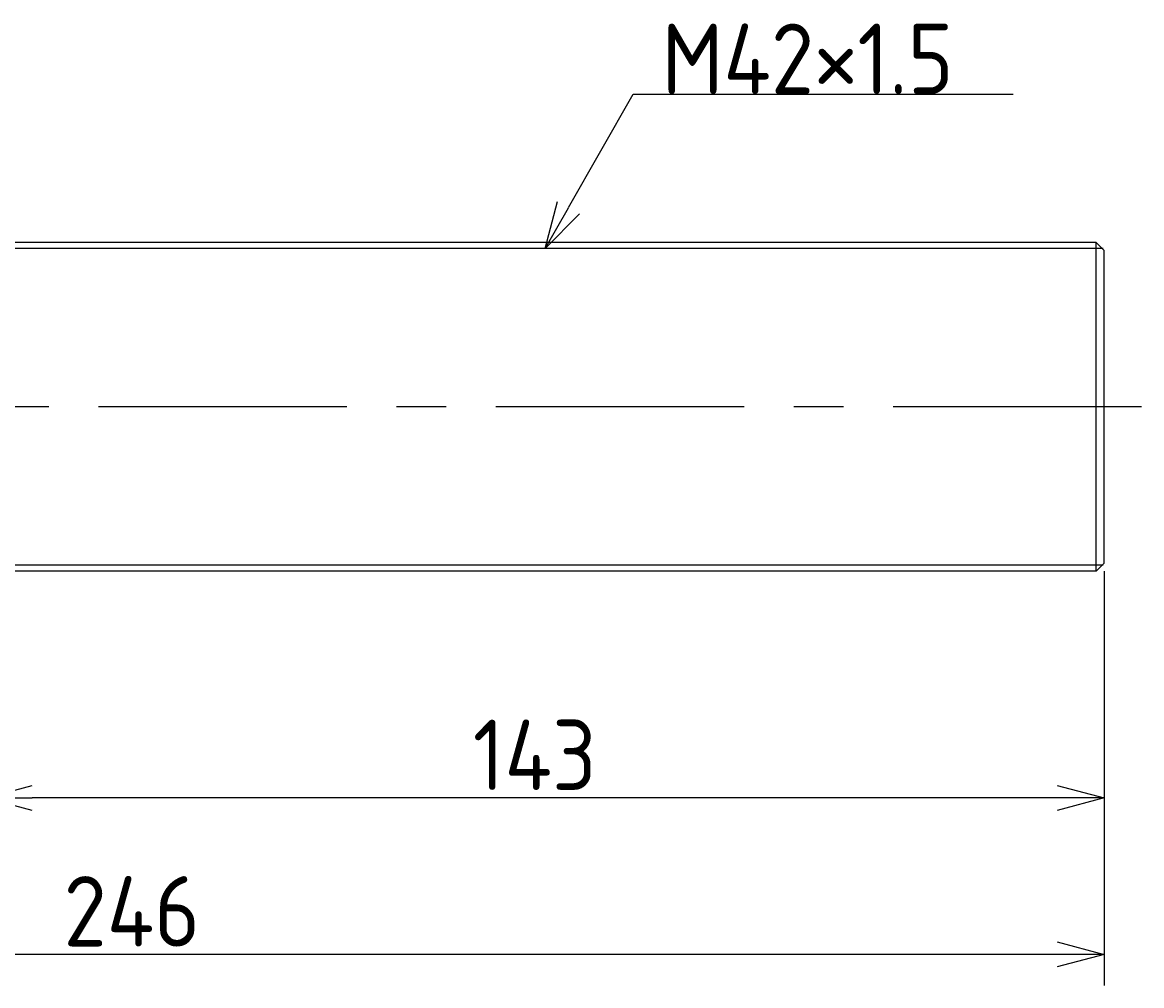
# Model space of a CAD drawing. Extents: x -2 to 365, y 126 to 249.
# Tile 2 of 2: x 222 to 365, y 126 to 249. Entities that reach past the tile are written whole.
import ezdxf

# ---------------------------------------------------------------- set-up
doc = ezdxf.new("R2010")
doc.units = 0
doc.header["$PDMODE"] = 3
doc.header["$PDSIZE"] = 2
doc.linetypes.add('CENTER', pattern=[50.8, 31.75, -6.35, 6.35, -6.35])
doc.layers.get('0').update_dxf_attribs({"linetype": 'CONTINUOUS'})
doc.layers.get('DEFPOINTS').update_dxf_attribs({"linetype": 'CONTINUOUS'})
doc.layers.add('図形', color=7, linetype='CONTINUOUS')
doc.layers.add('寸法_文字', color=3, linetype='CONTINUOUS')
doc.layers.get('0').off()
doc.styles.add('DIMENSION', font='isocp.shx', dxfattribs={"bigfont": 'bigfont.shx'})
doc.dimstyles.get("Standard").update_dxf_attribs({"dimtxt": 0.18, "dimasz": 0.18, "dimexe": 0.18, "dimexo": 0.0625, "dimgap": 0.09, "dimtad": 0, "dimtih": 1, "dimtoh": 1, "dimzin": 0, "dimcen": 0.09, "dimazin": 3, "dimtfac": 1, "dimtofl": 0, "dimtmove": 0, "dimatfit": 3})

# ---------------------------------------------------------------- blocks, each defined once
blk = doc.blocks.new('_OPEN30')
at = {"color": 0, "linetype": 'BYBLOCK'}
for p, q in [((-1, 0.268), (0, 0)), ((0, 0), (-1, -0.268)), ((0, 0), (-1, 0))]:
    blk.add_line(p, q, dxfattribs=at)
blk = doc.blocks.new('*U11')
at = {"layer": '寸法_文字', "color": 3, "style": 'DIMENSION'}
blk.add_text('143', height=9, dxfattribs=at).set_placement((279.51, 151))
blk = doc.blocks.new('*D10')
at = {"layer": 'DEFPOINTS', "color": 0}
for p in [(217.20005, 180), (360.200085, 180), (217.20005, 150)]:
    blk.add_point(p, dxfattribs=at)
at = {"layer": '寸法_文字', "color": 3}
for p, q in [((217.20005, 179), (217.20005, 146)), ((360.200085, 179), (360.200085, 146)), ((354.200085, 150), (223.20005, 150))]:
    blk.add_line(p, q, dxfattribs=at)
at = {"layer": '寸法_文字'}
blk.add_blockref('*U11', (0, 0), dxfattribs=at)
at = {"layer": '寸法_文字', "color": 3, "xscale": 6, "yscale": 6, "zscale": 6, "rotation": 180}
blk.add_blockref('_OPEN30', (217.20005, 150), dxfattribs=at)
at = {"layer": '寸法_文字', "color": 3, "xscale": 6, "yscale": 6, "zscale": 6}
blk.add_blockref('_OPEN30', (360.200085, 150), dxfattribs=at)
blk = doc.blocks.new('*U13')
at = {"layer": '寸法_文字', "color": 3, "style": 'DIMENSION'}
blk.add_text('246', height=9, dxfattribs=at).set_placement((227.19, 131))
blk = doc.blocks.new('*D12')
at = {"layer": 'DEFPOINTS', "color": 0}
for p in [(114.20007, 191), (360.200085, 180), (114.20007, 130)]:
    blk.add_point(p, dxfattribs=at)
at = {"layer": '寸法_文字', "color": 3}
for p, q in [((114.20007, 190), (114.20007, 126)), ((360.200085, 179), (360.200085, 126)), ((354.200085, 130), (120.20007, 130))]:
    blk.add_line(p, q, dxfattribs=at)
at = {"layer": '寸法_文字'}
blk.add_blockref('*U13', (0, 0), dxfattribs=at)
at = {"layer": '寸法_文字', "color": 3, "xscale": 6, "yscale": 6, "zscale": 6, "rotation": 180}
blk.add_blockref('_OPEN30', (114.20007, 130), dxfattribs=at)
at = {"layer": '寸法_文字', "color": 3, "xscale": 6, "yscale": 6, "zscale": 6}
blk.add_blockref('_OPEN30', (360.200085, 130), dxfattribs=at)
blk = doc.blocks.new('*U19')
at = {"layer": '寸法_文字'}
blk.add_lwpolyline([(291.73, 225.47), (300, 240), (305, 240), (348.57, 240)], dxfattribs=at)
at = {"layer": '寸法_文字', "xscale": 6, "yscale": 6, "zscale": 6, "rotation": 240.374286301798}
blk.add_blockref('_OPEN30', (288.77, 220.25), dxfattribs=at)
blk = doc.blocks.new('*U20')
at = {"layer": '寸法_文字', "style": 'DIMENSION'}
blk.add_text('M42×1.5', height=9, dxfattribs=at).set_placement((303.65, 240))

msp = doc.modelspace()

# ---------------------------------------------------------------- linework, layer by layer
at = {"layer": '図形'}
for p, q in [((359.200085, 221), (218.20009, 221)), ((360.200074, 220.00001), (359.200074, 221.00001)), ((359.200085, 179), (359.200085, 221)), ((360.200085, 180), (360.200085, 220)), ((359.200085, 179), (218.20009, 179)), ((360.200047, 180.000015), (359.200043, 179.000015))]:
    msp.add_line(p, q, dxfattribs=at)
at = {"layer": '図形', "color": 3}
for p, q in [((360.087353, 220.25), (217.45007, 220.25)), ((360.087353, 179.75), (217.45007, 179.75))]:
    msp.add_line(p, q, dxfattribs=at)
at = {"layer": '図形', "color": 3, "linetype": 'CENTER'}
msp.add_line((365, 200), (112.16421, 200), dxfattribs=at)

# ---------------------------------------------------------------- block references
at = {"layer": '寸法_文字'}
for name in ['*U20', '*U19']:
    msp.add_blockref(name, (0, 0), dxfattribs=at)

# ---------------------------------------------------------------- dimensions: what is measured, and where the dimension line sits
for base, p2, picture, middle in [((114.20007, 130), (114.20007, 191), '*D12', (237.200077, 130)), ((217.20005, 150), (217.20005, 180), '*D10', (288.700067, 150))]:
    dim = msp.add_linear_dim(base=base, p1=(360.200085, 180), p2=p2, dimstyle='Standard', override={"dimscale": 2}, dxfattribs=at)
    dim.commit()
    dim.dimension.update_dxf_attribs({"geometry": picture, "text_midpoint": middle, "dimtype": 128})

doc.saveas('drawing.dxf')
